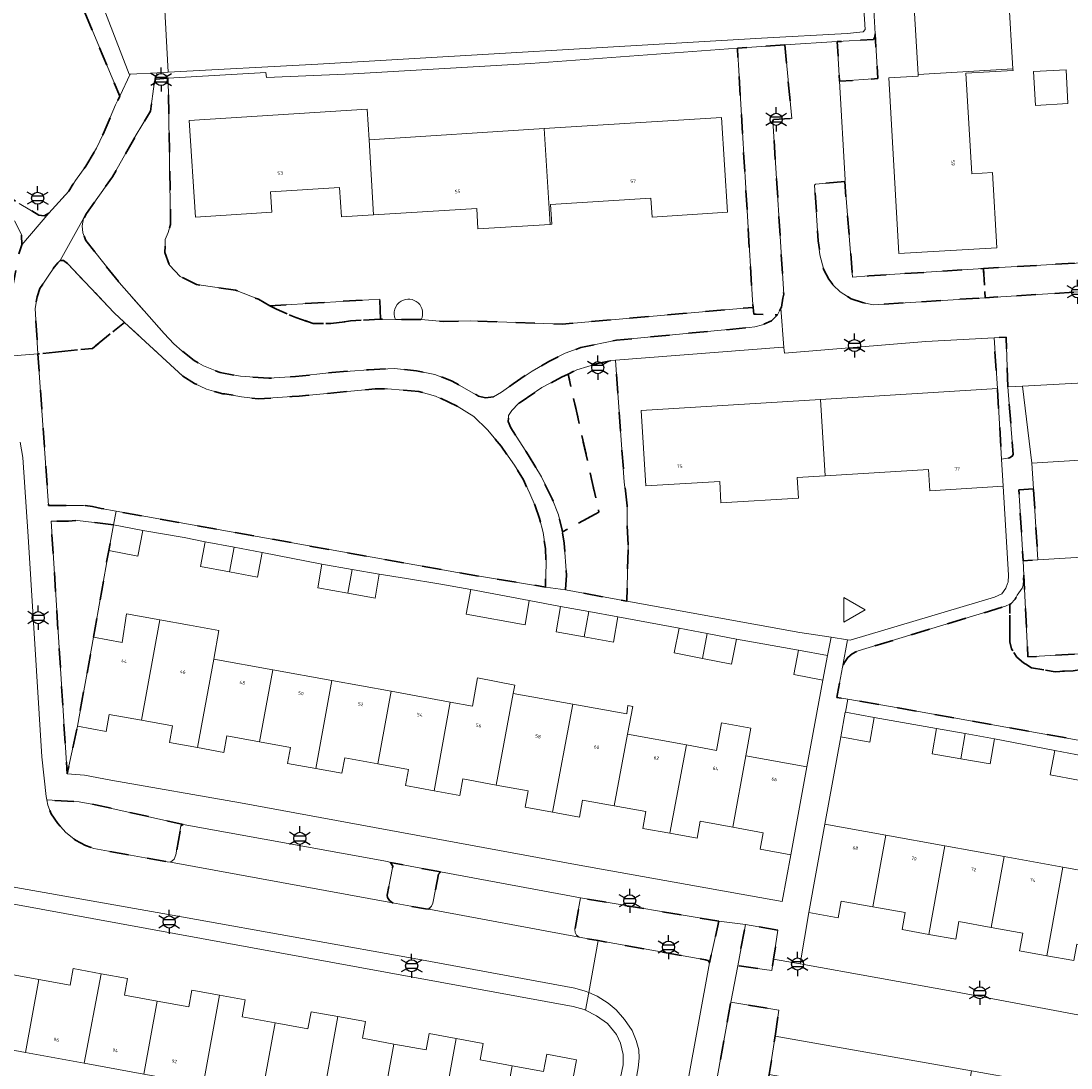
# Model space of a CAD drawing. Extents: x 105780 to 185197, y 477999 to 525027.
# Tile 121 of 256: x 106908 to 107018, y 479746 to 479856. Entities that reach past the tile are written whole.
import ezdxf
from ezdxf.enums import TextEntityAlignment as Align

# ---------------------------------------------------------------- set-up
doc = ezdxf.new("R2010")
doc.units = 0
doc.linetypes.add('XX-HIDDEN', pattern=[4, 2, -2])
for name, color, linetype, lineweight in [('B-GV-GR-MATERIAALGRENS-G', 252, 'XX-HIDDEN', 35), ('B-RO-IE-MEUBILAIR_WEGMEUBILAIR-S', 252, 'Continuous', 25), ('B-XX-KG-KADASTRAAL_BEBOUWING-G', 252, 'Continuous', 20), ('B1-WE-OG-BEBOUWING-T18', 7, 'Continuous', 18), ('B1-WE-OG-TERREIN_ERF-GV', 252, 'Continuous', 18), ('B1-WE-VH-VERHARDING_ASFALT-GV', 252, 'Continuous', 18), ('B1-WE-VH-VERHARDING_BETONSTRAATSTEEN-GV', 252, 'Continuous', 18), ('B1-WE-VH-VERHARDING_TEGEL-GV', 252, 'Continuous', 18)]:
    doc.layers.add(name, color=color, linetype=linetype, lineweight=lineweight)
doc.styles.add('NLCS-ISO', font='NLCS-ISO.ttf')
doc.styles.add('NLCS-ISO-M200-T18', font='NLCS-ISO.ttf', dxfattribs={"height": 0.36})

# ---------------------------------------------------------------- blocks, each defined once
blk = doc.blocks.new('B-SIE-WEG_LICHTMAST-SO')
at = {"ltscale": 0.1}
for p, q in [((0, 1.27), (0, 2.53)), ((-1.1, 0.63), (-2.19, 1.27)), ((1.1, 0.63), (2.19, 1.27)), ((-1.1, -0.63), (-2.19, -1.27)), ((0, -1.27), (0, -2.53)), ((1.1, -0.63), (2.19, -1.27))]:
    blk.add_line(p, q, dxfattribs=at)
at = {"flags": 128}
for points in [[(-1.16, 0.5), (1.16, 0.5)], [(-1.16, -0.5), (1.16, -0.5)]]:
    blk.add_lwpolyline(points, dxfattribs=at)
at = {"ltscale": 0.1}
blk.add_circle((0, 0), 1.27, dxfattribs=at)
at = {"style": 'NLCS-ISO'}
blk.add_attdef('TYPE', text='', height=1.8, dxfattribs=at).set_placement((0, 2.53), align=Align.BOTTOM_CENTER)

msp = doc.modelspace()

# ---------------------------------------------------------------- linework, layer by layer
at = {"layer": 'B-GV-GR-MATERIAALGRENS-G', "flags": 128}
for points in [[(106904.791, 479874.131), (106903.981, 479871.485), (106903.564, 479869.365), (106905.657, 479868.776), (106906.577, 479868.091), (106907.184, 479866.778), (106907.751, 479865.056), (106907.458, 479863.295), (106906.382, 479861.299), (106905.266, 479860.477), (106903.701, 479859.811), (106903.27, 479859.4), (106903.309, 479859.166), (106903.664, 479858.63), (106904.012, 479858.555), (106904.768, 479857.914), (106905.59, 479856.544), (106906.04, 479854.665), (106905.375, 479852.552), (106904.025, 479851.612), (106903.261, 479850.927), (106903.046, 479850.634), (106903.222, 479849.401), (106903.163, 479847.718), (106903.124, 479846.231), (106901.562, 479844.092), (106900.368, 479842.879), (106899.219, 479842.41), (106901.103, 479841.233), (106907.622, 479836.604), (106909.693, 479835.39), (106910.257, 479835.335), (106910.719, 479835.598), (106912.821, 479837.903), (106913.524, 479839.045), (106914.634, 479840.533), (106915.756, 479842.428), (106916.441, 479843.91), (106917.745, 479846.99), (106918.184, 479847.908), (106917.38, 479849.84), (106907.858, 479872.713), (106907.353, 479873.264), (106907.015, 479873.534), (106906.492, 479873.778)], [(106997.604, 479854.465), (106997.56, 479854.139), (106997.429, 479853.862), (106993.602, 479853.641), (106993.846, 479849.469), (106997.863, 479849.756)], [(106988.102, 479853.314), (106983.107, 479852.948), (106984.696, 479826.46), (106984.764, 479825.697), (106984.827, 479824.996), (106987.326, 479824.903), (106987.682, 479825.607), (106987.736, 479825.715), (106987.902, 479826.656), (106987.979, 479827.089), (106986.841, 479845.316), (106986.907, 479845.454), (106988.82, 479845.565)], [(106923.29, 479849.786), (106921.934, 479849.703), (106921.799, 479849.194), (106921.426, 479846.336), (106919.818, 479843.683), (106917.429, 479839.442), (106914.697, 479835.574), (106914.385, 479835.047), (106914.239, 479834.274), (106914.296, 479833.547), (106914.612, 479832.714), (106918.111, 479828.313), (106922.852, 479822.96), (106923.878, 479821.876), (106924.753, 479821.091), (106926.012, 479820.122), (106926.978, 479819.545), (106928.732, 479818.84), (106930.877, 479818.463), (106933.865, 479818.249), (106936.666, 479818.414), (106940.471, 479818.857), (106944.33, 479819.147), (106947.048, 479819.258), (106949.379, 479819.036), (106951.32, 479818.651), (106953.132, 479817.956), (106955.903, 479816.375), (106956.643, 479816.203), (106957.479, 479816.307), (106958.324, 479816.77), (106959.536, 479817.652), (106961.525, 479818.996), (106963.298, 479820.01), (106964.99, 479820.869), (106966.67, 479821.47), (106970.399, 479822.254), (106984.334, 479823.577), (106984.942, 479823.635), (106985.758, 479823.859), (106986.69, 479824.273), (106987.326, 479824.903), (106984.827, 479824.996), (106984.764, 479825.697), (106983.446, 479825.572), (106964.683, 479823.943), (106955.036, 479824.281), (106952.168, 479824.212), (106949.878, 479824.414), (106947.173, 479824.422), (106945.605, 479824.467), (106945.56, 479824.468), (106942.444, 479824.267), (106940.368, 479824.003), (106938.532, 479824.006), (106936.698, 479824.621), (106934.646, 479825.497), (106933.968, 479825.875), (106932.754, 479826.551), (106930.357, 479827.51), (106926.246, 479828.105), (106924.552, 479828.948), (106923.401, 479830.144), (106922.939, 479831.462), (106922.968, 479832.823), (106923.285, 479833.571), (106923.528, 479834.416)], [(106907.566, 479831.333), (106907.905, 479832.286), (106907.865, 479833.354), (106907.107, 479834.809), (106901.598, 479838.66), (106896.154, 479842.032), (106896.483, 479839.609), (106895.972, 479838.035), (106894.163, 479835.337), (106893.121, 479834.177), (106892.526, 479832.904), (106892.091, 479831.521), (106891.697, 479829.682), (106891.453, 479826.932), (106891.999, 479825.636), (106892.848, 479825.325), (106895.85, 479825.758), (106897.245, 479826.054), (106898.78, 479826.255), (106900.131, 479826.107), (106901.252, 479825.487), (106905.551, 479821.709), (106905.772, 479822.008), (106906.294, 479824.314)], [(106994.39, 479838.949), (106991.333, 479838.641), (106991.233, 479838.536), (106991.618, 479832.712), (106991.788, 479831.21), (106992.182, 479829.662), (106992.734, 479828.665), (106993.193, 479828.025), (106993.927, 479827.323), (106995.054, 479826.612), (106996.261, 479826.194), (106997.394, 479825.98), (107009.163, 479826.711), (107008.972, 479829.783), (106996.935, 479828.999), (106995.218, 479828.887), (106994.977, 479831.876), (106994.972, 479831.88)], [(107040.831, 479829.607), (107040.582, 479831.517), (107027.462, 479830.854), (107011.249, 479829.931), (107008.972, 479829.783), (107009.163, 479826.711), (107023.41, 479827.597), (107040.137, 479828.463), (107040.506, 479828.813), (107040.754, 479829.212)], [(106912.703, 479830.3), (106912.26, 479830.633), (106911.937, 479830.633), (106911.661, 479830.397), (106911.31, 479829.97), (106909.801, 479827.68), (106909.508, 479826.815), (106909.284, 479825.596), (106909.589, 479820.806), (106915.315, 479821.381), (106918.689, 479824.125), (106917.585, 479825.141)], [(106933.968, 479825.875), (106934.646, 479825.497), (106936.698, 479824.621), (106938.532, 479824.006), (106940.368, 479824.003), (106942.444, 479824.267), (106945.56, 479824.468), (106945.605, 479824.467), (106945.516, 479826.572)], [(106956.837, 479812.838), (106955.404, 479814.209), (106953.652, 479815.316), (106951.388, 479816.378), (106949.632, 479816.852), (106946.342, 479817.122), (106945.042, 479817.127), (106937.053, 479816.37), (106936.295, 479816.317), (106932.75, 479816.069), (106931, 479816.304), (106929.225, 479816.623), (106929.006, 479816.595), (106927.314, 479817.082), (106926.058, 479817.694), (106924.826, 479818.477), (106918.689, 479824.125), (106915.315, 479821.381), (106909.589, 479820.806), (106910.704, 479804.871), (106914.369, 479804.87), (106915.312, 479804.771), (106916.24, 479804.552), (106917.796, 479804.272), (106953.679, 479797.818), (106962.932, 479796.294), (106962.996, 479798.844), (106962.928, 479800.348), (106962.686, 479802.019), (106962.294, 479803.499), (106961.854, 479804.823), (106961.295, 479806.128), (106960.614, 479807.55), (106959.673, 479809.12), (106958.278, 479811.09)], [(107011.544, 479817.331), (107011.376, 479822.577), (107010.087, 479822.507), (107010.437, 479817.154), (107010.888, 479809.752), (107011.708, 479809.875), (107011.978, 479810.052), (107012.093, 479810.242)], [(106971.627, 479800.73), (106971.529, 479802.866), (106971.536, 479804.834), (106971.225, 479807.307), (106970.294, 479820.137), (106969.813, 479820.103), (106968.554, 479819.836), (106966.243, 479819.135), (106965.321, 479818.687), (106968.557, 479804.167), (106964.713, 479802.091), (106964.9, 479800.905), (106965.146, 479797.523), (106965.043, 479795.982), (106971.5, 479794.806)], [(106965.321, 479818.687), (106964.618, 479818.346), (106962.538, 479817.257), (106960.095, 479815.578), (106959.409, 479814.861), (106959.044, 479814.34), (106959.025, 479813.69), (106959.296, 479813.029), (106961.12, 479810.178), (106962.505, 479807.882), (106963.634, 479805.564), (106964.304, 479803.885), (106964.682, 479802.285), (106964.713, 479802.091), (106968.557, 479804.167)], [(107014.24, 479806.619), (107012.699, 479806.525), (107013.135, 479799.051), (107014.698, 479799.147)], [(106915.429, 479791.01), (106917.027, 479800.133), (106917.538, 479802.832), (106917.528, 479802.833), (106913.755, 479803.286), (106912.815, 479803.213), (106910.968, 479803.207), (106912.648, 479776.66), (106913.731, 479781.664)], [(107033.944, 479789.528), (107033.908, 479790.142), (107013.655, 479788.949), (107013.224, 479797.528), (107013.149, 479796.497), (107013.034, 479796.161), (107012.506, 479795.421), (107012.326, 479795.024), (107011.858, 479794.534), (107011.733, 479794.474), (107011.758, 479790.547), (107011.911, 479789.797), (107012.496, 479788.904), (107013.176, 479788.32), (107014.025, 479787.809), (107016.532, 479787.385), (107018.411, 479787.495)], [(107043.606, 479787.213), (107051.646, 479786.863), (107053.239, 479790.1), (107052.953, 479790.214), (107033.97, 479789.09), (107033.944, 479789.528), (107018.411, 479787.495), (107016.532, 479787.385), (107014.025, 479787.809), (107013.176, 479788.32), (107012.496, 479788.904), (107011.911, 479789.797), (107011.758, 479790.547), (107011.733, 479794.474), (107011.3, 479794.265), (106995.803, 479789.579), (106995.16, 479789.257), (106994.724, 479788.871), (106994.293, 479788.245), (106994.147, 479787.883), (106993.627, 479785.066), (106993.558, 479784.691), (106994.288, 479784.567), (106994.706, 479784.496), (107000, 479783.596), (107032.386, 479777.77), (107032.113, 479776.272), (107044.728, 479773.895), (107045.197, 479773.756), (107045.797, 479774.976), (107038.26, 479777.609), (107034.486, 479780.6), (107033.071, 479783.592), (107033.071, 479784.379), (107033.7, 479785.324)], [(106924.623, 479771.193), (106924.843, 479771.321), (106915.628, 479773.407), (106913.91, 479773.711), (106910.518, 479773.902), (106910.634, 479773.365), (106910.962, 479772.448), (106911.686, 479771.421), (106912.528, 479770.482), (106913.521, 479769.665), (106914.593, 479769.108), (106915.473, 479768.802), (106923.16, 479767.401), (106923.529, 479767.37), (106923.896, 479767.671), (106924.092, 479768.12)], [(106951.916, 479766.329), (106946.655, 479767.325), (106946.902, 479766.947), (106946.302, 479763.906), (106946.342, 479763.633), (106946.537, 479763.346), (106946.851, 479763.084), (106950.328, 479762.446), (106950.678, 479762.427), (106950.946, 479762.742), (106951.11, 479763.054), (106951.676, 479766.094)], [(106981.155, 479761.151), (106966.609, 479763.602), (106966.035, 479760.321), (106966.06, 479759.963), (106966.203, 479759.692), (106966.491, 479759.473), (106968.481, 479759.117), (106979.756, 479757.1), (106979.997, 479757.037), (106980.119, 479756.954), (106980.191, 479756.785)], [(106987.368, 479760.228), (106983.968, 479760.803), (106983.14, 479756.474), (106986.726, 479755.954), (106986.907, 479757.161)], [(106987.073, 479749.081), (106987.481, 479751.79), (106982.42, 479752.643), (106980.798, 479743.725), (106985.985, 479742.783), (106986.464, 479745.039)]]:
    msp.add_lwpolyline(points, close=True, dxfattribs=at)
at = {"layer": 'B-XX-KG-KADASTRAAL_BEBOUWING-G', "flags": 128}
for points in [[(107011.16, 479865.646), (107014.456, 479865.857), (107014.241, 479869.277), (107010.96, 479869.071), (107009.019, 479868.958), (107001.039, 479868.37), (107002.1, 479850.185), (107012.076, 479850.767), (107011.62, 479858.587), (107009.598, 479858.469), (107009.186, 479865.531)], [(107012.076, 479850.767), (107002.1, 479850.185), (107002.11, 479850.018), (106999.017, 479849.838), (107000.096, 479831.348), (107010.39, 479831.948), (107009.928, 479839.87), (107007.744, 479839.743), (107007.128, 479850.313), (107012.086, 479850.603)], [(107014.253, 479850.484), (107014.46, 479846.932), (107017.861, 479847.13), (107017.654, 479850.682)], [(106944.398, 479843.324), (106944.194, 479846.541), (106925.489, 479845.352), (106926.135, 479835.19), (106934.159, 479835.7), (106934.022, 479837.85), (106941.3, 479838.312), (106941.498, 479835.206), (106944.844, 479835.419)], [(106962.79, 479844.493), (106963.43, 479834.426), (106963.593, 479834.436), (106963.461, 479836.511), (106974.027, 479837.182), (106974.153, 479835.2), (106982.072, 479835.703), (106981.438, 479845.678)], [(106962.79, 479844.493), (106944.398, 479843.324), (106944.844, 479835.419), (106955.704, 479836.109), (106955.842, 479833.943), (106963.43, 479834.426)], [(106991.857, 479816.021), (106992.32, 479807.978), (107003.206, 479808.642), (107003.341, 479806.424), (107011.062, 479806.895), (107010.888, 479809.752), (107010.437, 479817.154)], [(106991.857, 479816.021), (106973.003, 479814.871), (106973.487, 479806.931), (106981.248, 479807.404), (106981.386, 479805.133), (106989.538, 479805.63), (106989.405, 479807.8), (106992.32, 479807.978)], [(107032.708, 479810.456), (107014.075, 479809.314), (107014.24, 479806.619), (107014.698, 479799.147), (107022.754, 479799.64), (107022.613, 479801.936), (107033.172, 479802.582)], [(106920.609, 479802.251), (106917.538, 479802.832), (106917.027, 479800.133), (106920.097, 479799.551)], [(106930.197, 479800.479), (106927.152, 479801.051), (106926.666, 479798.467), (106929.727, 479797.892)], [(106933.16, 479799.922), (106930.197, 479800.479), (106929.727, 479797.892), (106932.674, 479797.338)], [(106942.613, 479798.137), (106939.44, 479798.704), (106938.995, 479796.211), (106942.161, 479795.645)], [(106945.463, 479797.628), (106942.613, 479798.137), (106942.161, 479795.645), (106945.017, 479795.135)], [(106961.237, 479794.874), (106955.073, 479796.019), (106954.607, 479793.45), (106960.797, 479792.318)], [(106994.3, 479795.199), (106994.3, 479792.601), (106996.55, 479793.9)], [(106967.5, 479793.712), (106964.532, 479794.246), (106964.054, 479791.593), (106967.018, 479791.059)], [(106970.553, 479793.162), (106967.5, 479793.712), (106967.018, 479791.059), (106970.075, 479790.509)], [(106922.403, 479792.83), (106918.881, 479793.462), (106918.443, 479790.463), (106915.429, 479791.01), (106913.731, 479781.664), (106916.76, 479781.114), (106917.084, 479782.896), (106920.455, 479782.284)], [(106928.06, 479788.716), (106928.604, 479791.711), (106925.51, 479792.273), (106922.403, 479792.83), (106920.455, 479782.284), (106923.747, 479781.686), (106923.43, 479779.943), (106926.369, 479779.409)], [(106979.922, 479791.39), (106976.975, 479791.96), (106976.472, 479789.364), (106979.45, 479788.787)], [(106983.002, 479790.794), (106979.922, 479791.39), (106979.45, 479788.787), (106982.499, 479788.197)], [(106989.55, 479789.669), (106989.053, 479787.102), (106992.092, 479786.514), (106992.589, 479789.08)], [(106934.264, 479787.589), (106928.06, 479788.716), (106926.369, 479779.409), (106929.118, 479778.91), (106929.434, 479780.649), (106932.858, 479780.027)], [(106940.493, 479786.458), (106934.264, 479787.589), (106932.858, 479780.027), (106936.137, 479779.431), (106935.831, 479777.749), (106938.813, 479777.207)], [(106946.71, 479785.328), (106940.493, 479786.458), (106938.813, 479777.207), (106941.534, 479776.713), (106941.828, 479778.331), (106945.324, 479777.696)], [(106959.544, 479785.1), (106959.707, 479785.978), (106955.806, 479786.75), (106955.256, 479783.776), (106952.927, 479784.199), (106951.231, 479774.859), (106953.918, 479774.371), (106954.235, 479776.115), (106957.764, 479775.474)], [(106952.927, 479784.199), (106946.71, 479785.328), (106945.324, 479777.696), (106948.526, 479777.115), (106948.215, 479775.407), (106951.231, 479774.859)], [(106965.817, 479783.985), (106959.544, 479785.1), (106957.764, 479775.474), (106961.109, 479774.867), (106960.795, 479773.139), (106963.66, 479772.618)], [(106971.571, 479780.812), (106972.105, 479783.74), (106971.606, 479783.849), (106971.506, 479782.974), (106965.817, 479783.985), (106963.66, 479772.618), (106966.513, 479772.1), (106966.838, 479773.889), (106970.166, 479773.285)], [(106997.475, 479782.576), (106994.459, 479783.122), (106994.44, 479783.125), (106993.981, 479780.531), (106997.018, 479779.993)], [(106984.012, 479778.552), (106984.537, 479781.444), (106981.448, 479782.005), (106980.923, 479779.113), (106977.764, 479779.687), (106976.025, 479770.394), (106978.882, 479769.875), (106979.207, 479771.664), (106982.647, 479771.04)], [(107007.066, 479780.885), (107004.039, 479781.421), (107003.569, 479778.766), (107006.586, 479778.232)], [(106977.764, 479779.687), (106971.571, 479780.812), (106970.166, 479773.285), (106973.49, 479772.681), (106973.169, 479770.913), (106976.025, 479770.394)], [(107010.143, 479780.34), (107007.066, 479780.885), (107006.586, 479778.232), (107009.673, 479777.686)], [(106990.425, 479777.387), (106984.012, 479778.552), (106982.647, 479771.04), (106985.834, 479770.461), (106985.518, 479768.722), (106988.745, 479768.136)], [(107019.421, 479778.534), (107016.475, 479779.097), (107015.989, 479776.55), (107018.96, 479775.982)], [(106998.716, 479770.209), (106992.305, 479771.37), (106990.623, 479762.08), (106993.701, 479761.523), (106994.017, 479763.273), (106997.351, 479762.669)], [(107004.93, 479769.084), (106998.716, 479770.209), (106997.351, 479762.669), (107000.756, 479762.053), (107000.435, 479760.281), (107003.245, 479759.773)], [(107011.144, 479767.96), (107004.93, 479769.084), (107003.245, 479759.773), (107006.068, 479759.262), (107006.403, 479761.112), (107009.794, 479760.499)], [(107017.309, 479766.844), (107011.144, 479767.96), (107009.794, 479760.499), (107013.102, 479759.9), (107012.767, 479758.048), (107015.626, 479757.53)], [(107023.544, 479765.715), (107017.309, 479766.844), (107015.626, 479757.53), (107018.48, 479757.013), (107018.795, 479758.754), (107022.181, 479758.141)], [(106909.681, 479755.029), (106906.415, 479755.626), (106906.738, 479757.395), (106903.586, 479757.97), (106901.862, 479748.525), (106908.28, 479747.353)], [(106916.222, 479755.637), (106913.275, 479756.175), (106912.956, 479754.431), (106909.681, 479755.029), (106908.28, 479747.353), (106914.453, 479746.227)], [(106922.123, 479752.76), (106918.699, 479753.385), (106919.017, 479755.127), (106916.222, 479755.637), (106914.453, 479746.227), (106920.722, 479745.082)], [(106928.664, 479753.378), (106925.756, 479753.909), (106925.436, 479752.155), (106922.123, 479752.76), (106920.722, 479745.082), (106926.942, 479743.947)], [(106934.53, 479750.477), (106931.059, 479751.11), (106931.382, 479752.882), (106928.664, 479753.378), (106926.942, 479743.947), (106926.515, 479741.605), (106932.704, 479740.476), (106933.131, 479742.817)], [(106941.109, 479751.124), (106938.293, 479751.638), (106937.967, 479749.849), (106934.53, 479750.477), (106933.131, 479742.817), (106939.384, 479741.675)], [(106947.009, 479748.232), (106943.69, 479748.838), (106944.01, 479750.595), (106941.109, 479751.124), (106939.384, 479741.675), (106945.605, 479740.54)], [(106953.543, 479748.815), (106950.715, 479749.331), (106950.401, 479747.612), (106947.009, 479748.232), (106945.605, 479740.54), (106951.825, 479739.404)], [(106959.45, 479745.963), (106956.063, 479746.581), (106956.377, 479748.297), (106953.543, 479748.815), (106951.825, 479739.404), (106958.046, 479738.268)], [(106959.45, 479745.963), (106958.046, 479738.268), (106964.463, 479737.097), (106966.196, 479746.593), (106963.069, 479747.164), (106962.74, 479745.362)]]:
    msp.add_lwpolyline(points, close=True, dxfattribs=at)
at = {"layer": 'B1-WE-OG-TERREIN_ERF-GV', "flags": 128}
for points in [[(107020.494, 479913.585), (107015.574, 479913.445), (107011.789, 479913.338), (107010.352, 479913.189), (107008.883, 479913.038), (107007.771, 479912.922), (107000, 479912.119), (106994.34, 479911.722), (106996.199, 479878.019), (106996.842, 479867.95), (106996.977, 479865.843), (106997.604, 479854.465), (106997.863, 479849.756), (106993.846, 479849.469), (106994.454, 479839.103), (106994.39, 479838.949), (106994.972, 479831.88), (106994.977, 479831.876), (106995.218, 479828.887), (106996.935, 479828.999), (107008.972, 479829.783), (107011.249, 479829.931), (107027.462, 479830.854)], [(107011.62, 479858.587), (107012.076, 479850.767), (107012.086, 479850.603), (107007.128, 479850.313), (107007.744, 479839.743), (107009.928, 479839.87), (107010.39, 479831.948), (107000.096, 479831.348), (106999.017, 479849.838), (107002.11, 479850.018), (107002.1, 479850.185), (107001.039, 479868.37)], [(106983.107, 479852.948), (106961.348, 479851.352), (106942.714, 479850.249), (106933.608, 479849.879), (106933.538, 479850.411), (106923.29, 479849.786), (106923.528, 479834.416), (106923.285, 479833.571), (106922.968, 479832.823), (106922.939, 479831.462), (106923.401, 479830.144), (106924.552, 479828.948), (106926.246, 479828.105), (106930.357, 479827.51), (106932.754, 479826.551), (106933.968, 479825.875), (106945.516, 479826.572), (106945.605, 479824.467), (106947.173, 479824.422)], [(106949.878, 479824.414), (106952.168, 479824.212), (106955.036, 479824.281), (106964.683, 479823.943), (106983.446, 479825.572), (106984.764, 479825.697), (106984.696, 479826.46), (106983.107, 479852.948)], [(106947.173, 479824.422), (106949.878, 479824.414)], [(107034.232, 479818.582), (107013.098, 479817.41), (107014.075, 479809.314), (107032.708, 479810.456)], [(107022.754, 479799.64), (107014.698, 479799.147), (107013.135, 479799.051), (107013.224, 479797.528), (107013.655, 479788.949), (107033.908, 479790.142)], [(106970.239, 479741.866), (106971.088, 479746.047), (106971.098, 479747.142), (106970.833, 479748.334), (106970.419, 479749.231), (106969.453, 479750.39), (106968.306, 479751.22), (106967.145, 479751.792), (106967.009, 479751.859), (106965.839, 479752.175), (106904.13, 479763.454), (106902.652, 479763.73), (106898.299, 479738.124)], [(106906.415, 479755.626), (106909.681, 479755.029), (106912.956, 479754.431), (106913.275, 479756.175), (106916.222, 479755.637), (106919.017, 479755.127), (106918.699, 479753.385), (106922.123, 479752.76), (106925.436, 479752.155), (106925.756, 479753.909), (106928.664, 479753.378), (106931.382, 479752.882), (106931.059, 479751.11), (106934.53, 479750.477), (106937.967, 479749.849), (106938.293, 479751.638), (106941.109, 479751.124), (106944.01, 479750.595), (106943.69, 479748.838), (106947.009, 479748.232), (106950.401, 479747.612), (106950.715, 479749.331), (106953.543, 479748.815), (106956.377, 479748.297), (106956.063, 479746.581), (106959.45, 479745.963), (106962.74, 479745.362), (106963.069, 479747.164), (106966.196, 479746.593), (106964.463, 479737.097)], [(106920.722, 479745.082), (106914.453, 479746.227), (106908.28, 479747.353), (106901.862, 479748.525)]]:
    msp.add_lwpolyline(points, dxfattribs=at)
for points in [[(107014.253, 479850.484), (107017.654, 479850.682), (107017.861, 479847.13), (107014.46, 479846.932)], [(106962.79, 479844.493), (106981.438, 479845.678), (106982.072, 479835.703), (106974.153, 479835.2), (106974.027, 479837.182), (106963.461, 479836.511), (106963.593, 479834.436), (106963.43, 479834.426), (106955.842, 479833.943), (106955.704, 479836.109), (106944.844, 479835.419), (106941.498, 479835.206), (106941.3, 479838.312), (106934.022, 479837.85), (106934.159, 479835.7), (106926.135, 479835.19), (106925.489, 479845.352), (106944.194, 479846.541), (106944.398, 479843.324)], [(106991.857, 479816.021), (107010.437, 479817.154), (107010.087, 479822.507), (107002.936, 479822.117), (106988.047, 479820.898), (106987.984, 479821.462), (106987.879, 479821.528), (106970.294, 479820.137), (106971.225, 479807.307), (106971.536, 479804.834), (106971.529, 479802.866), (106971.627, 479800.73), (106971.5, 479794.806), (106989.671, 479791.496), (106992.962, 479791.006), (106994.676, 479790.75), (106994.974, 479790.706), (107010.149, 479795.232), (107010.894, 479795.591), (107011.343, 479796.165), (107011.52, 479796.68), (107011.568, 479796.82), (107011.621, 479797.54), (107011.062, 479806.895), (107003.341, 479806.424), (107003.206, 479808.642), (106992.32, 479807.978), (106989.405, 479807.8), (106989.538, 479805.63), (106981.386, 479805.133), (106981.248, 479807.404), (106973.487, 479806.931), (106973.003, 479814.871)], [(106976.975, 479791.96), (106970.553, 479793.162), (106970.075, 479790.509), (106967.018, 479791.059), (106964.054, 479791.593), (106964.532, 479794.246), (106961.237, 479794.874), (106960.797, 479792.318), (106954.607, 479793.45), (106955.073, 479796.019), (106951.732, 479796.639), (106948.326, 479797.176), (106945.463, 479797.628), (106945.017, 479795.135), (106942.161, 479795.645), (106938.995, 479796.211), (106939.44, 479798.704), (106933.16, 479799.922), (106932.674, 479797.338), (106929.727, 479797.892), (106926.666, 479798.467), (106927.152, 479801.051), (106924.95, 479801.494), (106920.609, 479802.251), (106920.097, 479799.551), (106917.027, 479800.133), (106915.429, 479791.01), (106918.443, 479790.463), (106918.881, 479793.462), (106922.403, 479792.83), (106925.51, 479792.273), (106928.604, 479791.711), (106928.06, 479788.716), (106934.264, 479787.589), (106940.493, 479786.458), (106946.71, 479785.328), (106952.927, 479784.199), (106955.256, 479783.776), (106955.806, 479786.75), (106959.707, 479785.978), (106959.544, 479785.1), (106965.817, 479783.985), (106971.506, 479782.974), (106971.606, 479783.849), (106972.105, 479783.74), (106971.571, 479780.812), (106977.764, 479779.687), (106980.923, 479779.113), (106981.448, 479782.005), (106984.537, 479781.444), (106984.012, 479778.552), (106990.425, 479777.387), (106992.092, 479786.514), (106989.053, 479787.102), (106989.55, 479789.669), (106983.002, 479790.794), (106982.499, 479788.197), (106979.45, 479788.787), (106976.472, 479789.364)], [(106994.3, 479795.199), (106996.55, 479793.9), (106994.3, 479792.601)], [(107000, 479783.596), (106994.706, 479784.496), (106994.459, 479783.122), (106997.475, 479782.576), (107004.039, 479781.421), (107007.066, 479780.885), (107010.143, 479780.34), (107016.475, 479779.097), (107019.421, 479778.534), (107022.636, 479777.92), (107029.1, 479776.744), (107032.113, 479776.272), (107032.386, 479777.77)], [(106985.518, 479768.722), (106985.834, 479770.461), (106982.647, 479771.04), (106979.207, 479771.664), (106978.882, 479769.875), (106976.025, 479770.394), (106973.169, 479770.913), (106973.49, 479772.681), (106970.166, 479773.285), (106966.838, 479773.889), (106966.513, 479772.1), (106963.66, 479772.618), (106960.795, 479773.139), (106961.109, 479774.867), (106957.764, 479775.474), (106954.235, 479776.115), (106953.918, 479774.371), (106951.231, 479774.859), (106948.215, 479775.407), (106948.526, 479777.115), (106945.324, 479777.696), (106941.828, 479778.331), (106941.534, 479776.713), (106938.813, 479777.207), (106935.831, 479777.749), (106936.137, 479779.431), (106932.858, 479780.027), (106929.434, 479780.649), (106929.118, 479778.91), (106926.369, 479779.409), (106923.43, 479779.943), (106923.747, 479781.686), (106920.455, 479782.284), (106917.084, 479782.896), (106916.76, 479781.114), (106913.731, 479781.664), (106912.648, 479776.66), (106914.481, 479776.512), (106917.247, 479775.974), (106930.864, 479773.589), (106966.485, 479767.054), (106987.832, 479763.232), (106988.745, 479768.136)], [(107031.635, 479773.642), (107028.636, 479774.186), (107029.1, 479776.744), (107022.636, 479777.92), (107022.149, 479775.372), (107018.96, 479775.982), (107015.989, 479776.55), (107016.475, 479779.097), (107010.143, 479780.34), (107009.673, 479777.686), (107006.586, 479778.232), (107003.569, 479778.766), (107004.039, 479781.421), (106997.475, 479782.576), (106997.018, 479779.993), (106993.981, 479780.531), (106992.305, 479771.37), (106998.716, 479770.209), (107004.93, 479769.084), (107011.144, 479767.96), (107017.309, 479766.844), (107023.544, 479765.715), (107029.983, 479764.549)], [(107025.229, 479755.764), (107025.549, 479757.531), (107022.181, 479758.141), (107018.795, 479758.754), (107018.48, 479757.013), (107015.626, 479757.53), (107012.767, 479758.048), (107013.102, 479759.9), (107009.794, 479760.499), (107006.403, 479761.112), (107006.068, 479759.262), (107003.245, 479759.773), (107000.435, 479760.281), (107000.756, 479762.053), (106997.351, 479762.669), (106994.017, 479763.273), (106993.701, 479761.523), (106990.623, 479762.08), (106989.712, 479756.658), (107006.053, 479753.73), (107024.123, 479750.331), (107027.301, 479749.733), (107028.292, 479755.209)]]:
    msp.add_lwpolyline(points, close=True, dxfattribs=at)
at = {"layer": 'B1-WE-OG-TERREIN_ERF-GV'}
for points in [[(106947.777, 479826.366, 0.3909273), (106947.173, 479824.422)], [(106947.173, 479824.422, -0.3909273), (106947.777, 479826.366)], [(106949.878, 479824.414, 0.7379632), (106947.777, 479826.366)], [(106947.777, 479826.366, -0.7379632), (106949.878, 479824.414)]]:
    msp.add_lwpolyline(points, format="xyb", dxfattribs=at)
at = {"layer": 'B1-WE-VH-VERHARDING_ASFALT-GV', "flags": 128}
for points in [[(106908.556, 479877.764), (106919.162, 479850.208), (106919.289, 479850.215), (106922.11, 479850.364), (106923.28, 479850.426), (106922.83, 479858.925)], [(106922.83, 479858.925), (106923.28, 479850.426), (106939.006, 479851.257), (106985.641, 479853.995), (106994.644, 479854.485), (106996.317, 479854.659), (106996.533, 479854.92), (106995.981, 479863.683)], [(106907.107, 479834.809), (106907.865, 479833.354), (106907.905, 479832.286), (106910.719, 479835.598), (106910.257, 479835.335), (106909.693, 479835.39), (106907.622, 479836.604)], [(106905.687, 479764.977), (106924.903, 479761.586), (106949.89, 479757.091), (106966.018, 479754.112), (106967.12, 479753.794), (106967.482, 479753.643), (106968.481, 479759.117), (106966.491, 479759.473), (106950.678, 479762.427), (106950.328, 479762.446), (106946.851, 479763.084), (106923.529, 479767.37), (106923.16, 479767.401), (106915.473, 479768.802), (106914.593, 479769.108), (106913.521, 479769.665), (106912.528, 479770.482), (106911.686, 479771.421), (106910.962, 479772.448), (106910.634, 479773.365), (106910.518, 479773.902), (106910.443, 479774.25), (106909.992, 479778.431), (106908.568, 479801.595), (106908.003, 479809.909), (106907.712, 479811.525)], [(106970.774, 479705.244), (106980.191, 479756.785), (106980.119, 479756.954), (106979.997, 479757.037), (106979.756, 479757.1), (106968.481, 479759.117), (106967.482, 479753.643), (106968.363, 479753.274), (106969.525, 479752.53), (106970.362, 479751.83), (106971.239, 479750.823), (106972.052, 479749.678), (106972.469, 479748.609), (106972.764, 479747.624), (106972.8, 479746.752), (106972.686, 479745.723), (106972.013, 479742.068)]]:
    msp.add_lwpolyline(points, dxfattribs=at)
at = {"layer": 'B1-WE-VH-VERHARDING_BETONSTRAATSTEEN-GV', "flags": 128}
for points in [[(107023.41, 479827.597), (107009.163, 479826.711), (106997.394, 479825.98), (106996.261, 479826.194), (106995.054, 479826.612), (106993.927, 479827.323), (106993.193, 479828.025), (106992.734, 479828.665), (106992.182, 479829.662), (106991.788, 479831.21), (106991.618, 479832.712), (106991.233, 479838.536), (106991.333, 479838.641), (106994.39, 479838.949), (106994.454, 479839.103), (106993.846, 479849.469), (106993.602, 479853.641), (106988.102, 479853.314), (106988.82, 479845.565), (106986.907, 479845.454), (106986.841, 479845.316), (106987.979, 479827.089), (106987.902, 479826.656), (106987.736, 479825.715), (106987.682, 479825.607), (106987.984, 479821.462), (106988.047, 479820.898), (107002.936, 479822.117), (107010.087, 479822.507), (107011.376, 479822.577), (107011.544, 479817.331), (107013.098, 479817.41), (107034.232, 479818.582)], [(106903.89, 479820.344), (106909.589, 479820.806), (106909.284, 479825.596), (106909.508, 479826.815), (106909.801, 479827.68), (106911.31, 479829.97), (106911.661, 479830.397), (106911.937, 479830.633), (106914.385, 479835.047), (106914.697, 479835.574), (106917.429, 479839.442), (106919.818, 479843.683), (106921.426, 479846.336), (106921.799, 479849.194), (106921.934, 479849.703), (106922.11, 479850.364), (106919.289, 479850.215), (106918.184, 479847.908), (106917.745, 479846.99), (106916.441, 479843.91), (106915.756, 479842.428), (106914.634, 479840.533), (106913.524, 479839.045), (106912.821, 479837.903), (106910.719, 479835.598), (106907.905, 479832.286), (106907.566, 479831.333)]]:
    msp.add_lwpolyline(points, dxfattribs=at)
for points in [[(106946.655, 479767.325), (106946.327, 479767.43), (106924.843, 479771.321), (106924.623, 479771.193), (106924.092, 479768.12), (106923.896, 479767.671), (106923.529, 479767.37), (106946.851, 479763.084), (106946.537, 479763.346), (106946.342, 479763.633), (106946.302, 479763.906), (106946.902, 479766.947)], [(106966.609, 479763.602), (106951.916, 479766.329), (106951.676, 479766.094), (106951.11, 479763.054), (106950.946, 479762.742), (106950.678, 479762.427), (106966.491, 479759.473), (106966.203, 479759.692), (106966.06, 479759.963), (106966.035, 479760.321)], [(107024.123, 479750.331), (107006.053, 479753.73), (106989.712, 479756.658), (106986.907, 479757.161), (106986.726, 479755.954), (106983.14, 479756.474), (106982.42, 479752.643), (106987.481, 479751.79), (106987.073, 479749.081), (107007.724, 479745.436), (107013.23, 479744.438), (107015.131, 479744.094), (107021.189, 479742.996), (107021.308, 479743.016), (107022.159, 479748.628), (107023.841, 479748.392)], [(106987.073, 479749.081), (106986.464, 479745.039), (107000, 479742.65), (107006.855, 479741.414), (107007.089, 479741.659), (107007.724, 479745.436)]]:
    msp.add_lwpolyline(points, close=True, dxfattribs=at)
at = {"layer": 'B1-WE-VH-VERHARDING_TEGEL-GV', "flags": 128}
for points in [[(106907.858, 479872.713), (106917.38, 479849.84), (106918.184, 479847.908), (106919.289, 479850.215), (106919.162, 479850.208), (106908.556, 479877.764)], [(106907.712, 479811.525), (106908.003, 479809.909), (106908.568, 479801.595), (106909.992, 479778.431), (106910.443, 479774.25), (106910.518, 479773.902), (106913.91, 479773.711), (106915.628, 479773.407), (106924.843, 479771.321), (106946.327, 479767.43), (106946.655, 479767.325), (106951.916, 479766.329), (106966.609, 479763.602), (106981.155, 479761.151), (106983.968, 479760.803), (106987.368, 479760.228), (106986.907, 479757.161), (106989.712, 479756.658), (106990.623, 479762.08), (106992.305, 479771.37), (106993.981, 479780.531), (106994.44, 479783.125), (106994.459, 479783.122), (106994.706, 479784.496), (106994.288, 479784.567), (106993.558, 479784.691), (106993.627, 479785.066), (106994.147, 479787.883), (106994.676, 479790.75), (106992.962, 479791.006), (106992.589, 479789.08), (106992.092, 479786.514), (106990.425, 479777.387), (106988.745, 479768.136), (106987.832, 479763.232), (106966.485, 479767.054), (106930.864, 479773.589), (106917.247, 479775.974), (106914.481, 479776.512), (106912.648, 479776.66), (106910.968, 479803.207), (106912.815, 479803.213), (106913.755, 479803.286), (106917.528, 479802.833), (106917.796, 479804.272), (106916.24, 479804.552), (106915.312, 479804.771), (106914.369, 479804.87), (106910.704, 479804.871), (106909.589, 479820.806), (106903.89, 479820.344)], [(106904.13, 479763.454), (106965.839, 479752.175), (106967.009, 479751.859), (106967.145, 479751.792), (106967.482, 479753.643), (106967.12, 479753.794), (106966.018, 479754.112), (106949.89, 479757.091), (106924.903, 479761.586), (106905.687, 479764.977)], [(106980.798, 479743.725), (106982.42, 479752.643), (106983.14, 479756.474), (106983.968, 479760.803), (106981.155, 479761.151), (106980.191, 479756.785), (106970.774, 479705.244)]]:
    msp.add_lwpolyline(points, dxfattribs=at)
for points in [[(106983.107, 479852.948), (106988.102, 479853.314), (106993.602, 479853.641), (106997.429, 479853.862), (106997.56, 479854.139), (106997.604, 479854.465), (106996.977, 479865.843), (106996.842, 479867.95), (106995.786, 479867.896), (106995.981, 479863.683), (106996.533, 479854.92), (106996.317, 479854.659), (106994.644, 479854.485), (106985.641, 479853.995), (106939.006, 479851.257), (106923.28, 479850.426), (106922.11, 479850.364), (106921.934, 479849.703), (106923.29, 479849.786), (106933.538, 479850.411), (106933.608, 479849.879), (106942.714, 479850.249), (106961.348, 479851.352)], [(106914.385, 479835.047), (106911.937, 479830.633), (106912.26, 479830.633), (106912.703, 479830.3), (106917.585, 479825.141), (106918.689, 479824.125), (106924.826, 479818.477), (106926.058, 479817.694), (106927.314, 479817.082), (106929.006, 479816.595), (106929.225, 479816.623), (106931, 479816.304), (106932.75, 479816.069), (106936.295, 479816.317), (106937.053, 479816.37), (106945.042, 479817.127), (106946.342, 479817.122), (106949.632, 479816.852), (106951.388, 479816.378), (106953.652, 479815.316), (106955.404, 479814.209), (106956.837, 479812.838), (106958.278, 479811.09), (106959.673, 479809.12), (106960.614, 479807.55), (106961.295, 479806.128), (106961.854, 479804.823), (106962.294, 479803.499), (106962.686, 479802.019), (106962.928, 479800.348), (106962.996, 479798.844), (106962.932, 479796.294), (106965.043, 479795.982), (106965.146, 479797.523), (106964.9, 479800.905), (106964.713, 479802.091), (106964.682, 479802.285), (106964.304, 479803.885), (106963.634, 479805.564), (106962.505, 479807.882), (106961.12, 479810.178), (106959.296, 479813.029), (106959.025, 479813.69), (106959.044, 479814.34), (106959.409, 479814.861), (106960.095, 479815.578), (106962.538, 479817.257), (106964.618, 479818.346), (106965.321, 479818.687), (106966.243, 479819.135), (106968.554, 479819.836), (106969.813, 479820.103), (106970.294, 479820.137), (106987.879, 479821.528), (106987.984, 479821.462), (106987.682, 479825.607), (106987.326, 479824.903), (106986.69, 479824.273), (106985.758, 479823.859), (106984.942, 479823.635), (106984.334, 479823.577), (106970.399, 479822.254), (106966.67, 479821.47), (106964.99, 479820.869), (106963.298, 479820.01), (106961.525, 479818.996), (106959.536, 479817.652), (106958.324, 479816.77), (106957.479, 479816.307), (106956.643, 479816.203), (106955.903, 479816.375), (106953.132, 479817.956), (106951.32, 479818.651), (106949.379, 479819.036), (106947.048, 479819.258), (106944.33, 479819.147), (106940.471, 479818.857), (106936.666, 479818.414), (106933.865, 479818.249), (106930.877, 479818.463), (106928.732, 479818.84), (106926.978, 479819.545), (106926.012, 479820.122), (106924.753, 479821.091), (106923.878, 479821.876), (106922.852, 479822.96), (106918.111, 479828.313), (106914.612, 479832.714), (106914.296, 479833.547), (106914.239, 479834.274)], [(107011.3, 479794.265), (107011.733, 479794.474), (107011.858, 479794.534), (107012.326, 479795.024), (107012.506, 479795.421), (107013.034, 479796.161), (107013.149, 479796.497), (107013.224, 479797.528), (107013.135, 479799.051), (107012.699, 479806.525), (107014.24, 479806.619), (107014.075, 479809.314), (107013.098, 479817.41), (107011.544, 479817.331), (107012.093, 479810.242), (107011.978, 479810.052), (107011.708, 479809.875), (107010.888, 479809.752), (107011.062, 479806.895), (107011.621, 479797.54), (107011.568, 479796.82), (107011.52, 479796.68), (107011.343, 479796.165), (107010.894, 479795.591), (107010.149, 479795.232), (106994.974, 479790.706), (106994.676, 479790.75), (106994.147, 479787.883), (106994.293, 479788.245), (106994.724, 479788.871), (106995.16, 479789.257), (106995.803, 479789.579)], [(106953.679, 479797.818), (106917.796, 479804.272), (106917.528, 479802.833), (106917.538, 479802.832), (106920.609, 479802.251), (106924.95, 479801.494), (106927.152, 479801.051), (106930.197, 479800.479), (106933.16, 479799.922), (106939.44, 479798.704), (106942.613, 479798.137), (106945.463, 479797.628), (106948.326, 479797.176), (106951.732, 479796.639), (106955.073, 479796.019), (106961.237, 479794.874), (106964.532, 479794.246), (106967.5, 479793.712), (106970.553, 479793.162), (106976.975, 479791.96), (106979.922, 479791.39), (106983.002, 479790.794), (106989.55, 479789.669), (106992.589, 479789.08), (106992.962, 479791.006), (106989.671, 479791.496), (106971.5, 479794.806), (106965.043, 479795.982), (106962.932, 479796.294)], [(106967.482, 479753.643), (106967.145, 479751.792), (106968.306, 479751.22), (106969.453, 479750.39), (106970.419, 479749.231), (106970.833, 479748.334), (106971.098, 479747.142), (106971.088, 479746.047), (106970.239, 479741.866), (106971.27, 479741.689), (106971.561, 479741.679), (106972.013, 479742.068), (106972.686, 479745.723), (106972.8, 479746.752), (106972.764, 479747.624), (106972.469, 479748.609), (106972.052, 479749.678), (106971.239, 479750.823), (106970.362, 479751.83), (106969.525, 479752.53), (106968.363, 479753.274)]]:
    msp.add_lwpolyline(points, close=True, dxfattribs=at)

# ---------------------------------------------------------------- block references
at = {"layer": 'B-RO-IE-MEUBILAIR_WEGMEUBILAIR-S', "xscale": 0.5, "yscale": 0.5, "zscale": 0.5}
for p in [(106922.545, 479849.663), (106987.185, 479845.468), (106909.553, 479837.171), (107018.872, 479827.332), (106995.426, 479821.682), (106968.433, 479819.36), (106909.606, 479793.071), (106937.112, 479769.867), (106971.791, 479763.293), (106923.382, 479761.074), (106975.867, 479758.423), (106948.869, 479756.471), (106989.437, 479756.651), (107008.586, 479753.63)]:
    msp.add_blockref('B-SIE-WEG_LICHTMAST-SO', p, dxfattribs=at)

# ---------------------------------------------------------------- texts
at = {"layer": 'B1-WE-OG-BEBOUWING-T18', "style": 'NLCS-ISO-M200-T18'}
for s, rotation, p in [('59', 273.3, (107005.773, 479840.89)), ('53', 3.6, (106935.053, 479839.82)), ('57', 3.6, (106972.154, 479838.967)), ('55', 3.6, (106953.699, 479837.886)), ('75', 3.5, (106977.055, 479808.985)), ('77', 3.4, (107006.22, 479808.722)), ('44', 349.7, (106918.639, 479788.497)), ('46', 349.7, (106924.821, 479787.374)), ('48', 349.7, (106931.073, 479786.238)), ('50', 349.7, (106937.231, 479785.119)), ('52', 349.7, (106943.507, 479783.979)), ('54', 349.7, (106949.723, 479782.85)), ('56', 349.7, (106955.905, 479781.727)), ('58', 349.7, (106962.157, 479780.591)), ('60', 349.7, (106968.315, 479779.473)), ('62', 349.7, (106974.591, 479778.332)), ('64', 349.7, (106980.808, 479777.203)), ('66', 349.7, (106986.99, 479776.08)), ('68', 349.7, (106995.514, 479768.858)), ('70', 349.7, (107001.669, 479767.744)), ('72', 349.7, (107007.942, 479766.608)), ('74', 349.7, (107014.156, 479765.483)), ('96', 349.6, (106911.522, 479748.694)), ('94', 349.6, (106917.707, 479747.564)), ('92', 349.6, (106923.927, 479746.428))]:
    msp.add_text(s, height=0.36, rotation=rotation, dxfattribs=at).set_placement(p, align=Align.MIDDLE)

doc.saveas('drawing.dxf')
